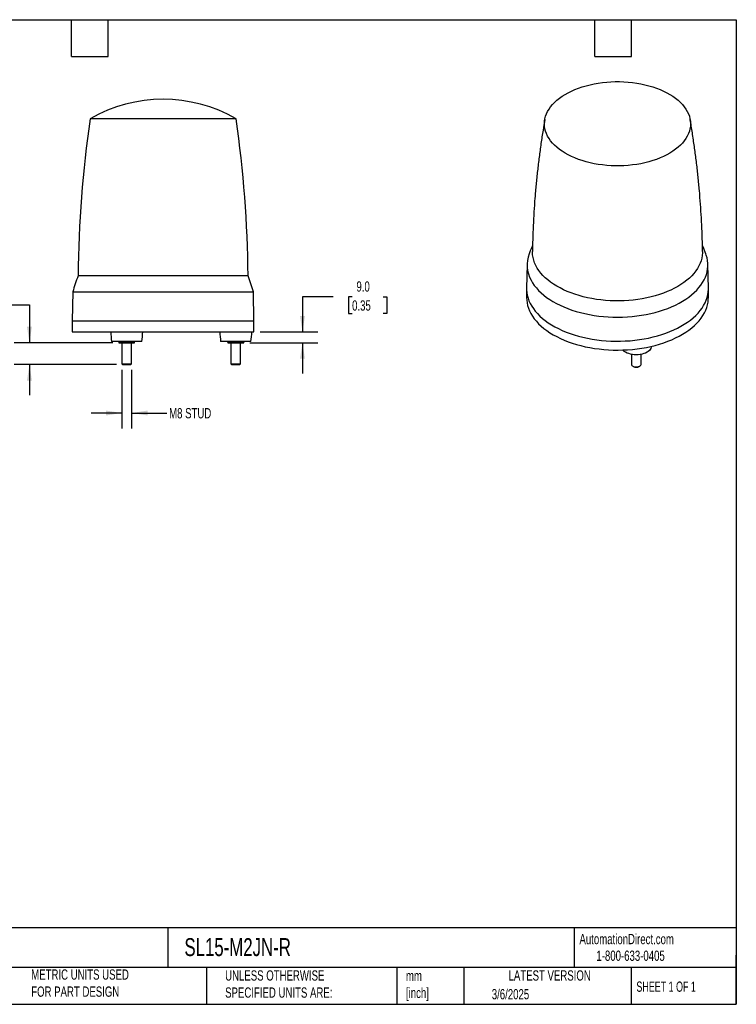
# Model space of a CAD drawing. Header units: millimetres. Extents: x 25 to 1092, y 25 to 838.
# Tile 2 of 2: x 501 to 1092, y 25 to 838. Entities that reach past the tile are written whole.
import ezdxf

# ---------------------------------------------------------------- set-up
doc = ezdxf.new("R2010")
doc.units = ezdxf.units.MM
doc.header["$LTSCALE"] = 4
doc.linetypes.add('SLD-Solid', pattern=[0])
doc.layers.add('DIMENSIONS', color=140, linetype='SLD-Solid', lineweight=25)
doc.layers.add('TEXT', color=140, linetype='SLD-Solid', lineweight=25)
doc.styles.add('SLDTEXTSTYLE0', font='TXT', dxfattribs={"width": 0.7})
doc.styles.add('SLDTEXTSTYLE1', font='TXT', dxfattribs={"width": 0.65})
doc.dimstyles.new('SLDDIMSTYLE1', dxfattribs={"dimtxt": 8.632031, "dimasz": 13.208, "dimexe": 0, "dimexo": 0.0625, "dimgap": 2.158008, "dimtad": 0, "dimtih": 1, "dimtoh": 1, "dimrnd": 1e-09, "dimzin": 12, "dimdsep": 46, "dimtxsty": 'SLDTEXTSTYLE0', "dimsah": 1, "dimcen": 0.09, "dimadec": 0, "dimazin": 3, "dimtfac": 1, "dimtmove": 0, "dimatfit": 0, "dimfxl": 0, "dimfrac": 2, "dimtolj": 1, "dimtzin": 12, "dimarcsym": 0})
doc.dimstyles.new('SLDDIMSTYLE2', dxfattribs={"dimtxt": 8.632031, "dimasz": 13.208, "dimexe": 0, "dimexo": 0.0625, "dimgap": 2.158008, "dimtad": 0, "dimtih": 1, "dimtoh": 1, "dimrnd": 1e-09, "dimzin": 4, "dimdsep": 46, "dimtxsty": 'SLDTEXTSTYLE0', "dimsah": 1, "dimcen": 0.09, "dimadec": 0, "dimazin": 1, "dimtfac": 1, "dimtmove": 0, "dimatfit": 0, "dimfxl": 0, "dimfrac": 2, "dimtolj": 1, "dimtzin": 12, "dimarcsym": 0})

# ---------------------------------------------------------------- blocks, each defined once
blk = doc.blocks.new('_D_2')
at = {"layer": 'DIMENSIONS'}
for p, q in [((585.24, 549.12), (585.24, 500.81)), ((593.24, 549.12), (593.24, 500.81)), ((585.24, 513.51), (559.84, 513.51)), ((593.24, 513.51), (622.28, 513.51))]:
    blk.add_line(p, q, dxfattribs=at)
for points in [[(585.24, 513.51), (572.03, 515.54), (572.03, 511.47)], [(593.24, 513.51), (606.44, 511.47), (606.44, 515.54)]]:
    blk.add_solid(points, dxfattribs=at)
at = {"layer": 'DIMENSIONS', "insert": (624.21, 517.56), "char_height": 8.467, "attachment_point": 1, "style": 'SLDTEXTSTYLE0'}
blk.add_mtext('M8 STUD', dxfattribs=at)
blk = doc.blocks.new('_D_3')
at = {"layer": 'DIMENSIONS'}
for p, q in [((442.35, 602.71), (439.45, 602.71)), ((439.45, 602.71), (439.45, 589)), ((468, 602.71), (470.9, 602.71)), ((470.9, 602.71), (470.9, 589)), ((483.56, 602.71), (508.96, 602.71)), ((508.96, 602.71), (508.96, 571.51)), ((439.45, 589), (442.35, 589)), ((470.9, 589), (468, 589)), ((577.66, 571.51), (496.26, 571.51)), ((580.85, 553.51), (496.26, 553.51)), ((508.96, 553.51), (508.96, 528.11))]:
    blk.add_line(p, q, dxfattribs=at)
for points in [[(508.96, 571.51), (510.99, 584.71), (506.93, 584.71)], [(508.96, 553.51), (506.93, 540.3), (510.99, 540.3)]]:
    blk.add_solid(points, dxfattribs=at)
at = {"layer": 'DIMENSIONS', "char_height": 8.467, "attachment_point": 1, "style": 'SLDTEXTSTYLE0'}
for s, insert in [('18.0', (442.35, 615.56)), ('0.71', (442.35, 599.91))]:
    blk.add_mtext(s, dxfattribs=dict(at, insert=insert))
blk = doc.blocks.new('_D_4')
at = {"layer": 'DIMENSIONS'}
for p, q in [((759.64, 609.31), (734.24, 609.31)), ((734.24, 609.31), (734.24, 580.51)), ((775.19, 609.31), (772.3, 609.31)), ((772.3, 609.31), (772.3, 595.59)), ((800.85, 609.31), (803.74, 609.31)), ((803.74, 609.31), (803.74, 595.59)), ((772.3, 595.59), (775.19, 595.59)), ((803.74, 595.59), (800.85, 595.59)), ((699.32, 580.51), (746.94, 580.51)), ((690.82, 571.51), (746.94, 571.51)), ((734.24, 571.51), (734.24, 546.11))]:
    blk.add_line(p, q, dxfattribs=at)
for points in [[(734.24, 580.51), (736.27, 593.71), (732.2, 593.71)], [(734.24, 571.51), (732.2, 558.3), (736.27, 558.3)]]:
    blk.add_solid(points, dxfattribs=at)
at = {"layer": 'DIMENSIONS', "char_height": 8.467, "attachment_point": 1, "style": 'SLDTEXTSTYLE0'}
for s, insert in [('9.0', (778.78, 622.16)), ('0.35', (775.19, 606.51))]:
    blk.add_mtext(s, dxfattribs=dict(at, insert=insert))

msp = doc.modelspace()

# ---------------------------------------------------------------- linework, layer by layer
for p, q in [((679.482742, 756.286727), (558.989432, 756.286727)), ((919.583083, 636.232648), (919.164194, 616.638653)), ((1069.152771, 616.638653), (1068.733882, 636.232648)), ((586.279613, 626.832226), (549.071281, 626.832226)), ((689.400893, 626.832226), (586.279613, 626.832226)), ((544.655009, 613.506475), (544.236087, 589.506475)), ((544.655009, 613.506475), (693.817165, 613.506475)), ((694.236087, 589.506475), (693.817165, 613.506475)), ((919.158482, 616.104347), (919.158482, 608.75548)), ((1069.158482, 608.75548), (1069.158482, 616.104347)), ((544.236087, 589.506475), (544.236087, 580.506475)), ((544.236087, 589.506475), (694.236087, 589.506475)), ((694.236087, 580.506475), (694.236087, 589.506475)), ((544.236087, 580.506475), (694.236087, 580.506475)), ((582.986087, 572.506475), (576.736087, 572.506475)), ((582.736087, 572.506475), (582.736087, 572.087032)), ((601.736087, 572.506475), (582.986087, 572.506475)), ((585.236087, 571.506475), (585.236087, 554.196975)), ((589.236087, 572.506475), (589.236087, 572.087032)), ((593.236087, 554.196975), (593.236087, 571.506475)), ((595.736087, 572.087032), (595.736087, 572.506475)), ((691.736087, 572.506475), (666.736087, 572.506475)), ((672.736087, 572.087032), (672.736087, 572.506475)), ((675.236087, 571.506475), (675.236087, 554.196975)), ((679.236087, 572.506475), (679.236087, 572.087032)), ((683.236087, 554.196975), (683.236087, 571.506475)), ((685.736087, 572.506475), (685.736087, 572.087032)), ((1005.687625, 561.929471), (1005.687625, 553.815673)), ((1013.687625, 553.815673), (1013.687625, 561.929471)), ((1022.131523, 568.103911), (1022.20035, 568.621025)), ((585.236087, 554.196975), (585.926587, 553.506475)), ((585.236087, 554.196975), (593.236087, 554.196975)), ((585.926587, 553.506475), (592.545587, 553.506475)), ((592.545587, 553.506475), (593.236087, 554.196975)), ((675.236087, 554.196975), (675.926587, 553.506475)), ((675.236087, 554.196975), (683.236087, 554.196975)), ((675.926587, 553.506475), (682.545587, 553.506475)), ((682.545587, 553.506475), (683.236087, 554.196975)), ((1006.858738, 552.183122), (1007.347075, 551.90112)), ((1012.028175, 551.90112), (1012.516512, 552.183122))]:
    msp.add_line(p, q)
at = {"flags": 128}
for points in [[(936.539745, 742.127283), (935.598337, 744.115623), (934.862623, 746.132666), (934.335188, 748.171328), (934.017885, 750.224446), (933.911827, 752.284811), (934.017388, 754.345184), (934.334197, 756.398328), (934.861141, 758.437031), (935.596369, 760.454134), (936.537299, 762.44255), (937.680625, 764.395294), (939.022331, 766.305509), (940.557706, 768.166484), (942.281355, 769.971683), (944.187224, 771.714764), (946.268619, 773.389606), (948.518229, 774.990324), (950.928152, 776.511297), (953.489924, 777.947183), (956.194545, 779.292936), (959.032515, 780.543831), (961.993867, 781.695474), (965.068199, 782.74382), (968.244711, 783.685185), (971.512246, 784.516264), (974.859327, 785.234137), (978.274197, 785.836283), (981.744861, 786.320587), (985.259128, 786.685347), (988.804654, 786.929283), (992.368987, 787.051537), (995.939604, 787.05168), (999.503966, 786.929712), (1003.049551, 786.686061), (1006.563906, 786.321583), (1010.034687, 785.837558), (1013.449702, 785.235686), (1016.796955, 784.518081), (1020.064691, 783.687265), (1023.241429, 782.746154), (1026.316013, 781.698056), (1029.277643, 780.546651), (1032.115915, 779.295984), (1034.82086, 777.950447), (1037.382977, 776.514768), (1039.793267, 774.993988), (1042.043262, 773.39345), (1044.125061, 771.718776), (1046.03135, 769.975847), (1047.755434, 768.170787), (1049.291256, 766.309935), (1050.633423, 764.399828), (1051.777219, 762.447175), (1052.718628, 760.458835), (1053.454342, 758.441791), (1053.981777, 756.40313), (1054.29908, 754.350011), (1054.405138, 752.289647), (1054.299577, 750.229274), (1053.982768, 748.17613), (1053.455824, 746.137426), (1052.720596, 744.120324), (1051.779666, 742.131908), (1050.63634, 740.179163), (1049.294634, 738.268949), (1047.759259, 736.407973), (1046.03561, 734.602775), (1044.129741, 732.859693), (1042.048346, 731.184852), (1039.798736, 729.584133), (1037.388813, 728.06316), (1034.827041, 726.627275), (1032.12242, 725.281521), (1029.28445, 724.030626), (1026.323098, 722.878984), (1023.248766, 721.830638), (1020.072254, 720.889273), (1016.804719, 720.058194), (1013.457638, 719.340321), (1010.042768, 718.738175), (1006.572104, 718.253871), (1003.057837, 717.889111), (999.51231, 717.645175), (995.947978, 717.522921), (992.377361, 717.522777), (988.812999, 717.644746), (985.267414, 717.888397), (981.753059, 718.252875), (978.282278, 718.7369), (974.867263, 719.338772), (971.520009, 720.056376), (968.252274, 720.887193), (965.075535, 721.828303), (962.000952, 722.876402), (959.039322, 724.027807), (956.20105, 725.278474), (953.496105, 726.624011), (950.933988, 728.05969), (948.523698, 729.58047), (946.273703, 731.181008), (944.191904, 732.855682), (942.285615, 734.598611), (940.561531, 736.403671), (939.025709, 738.264523), (937.683542, 740.17463), (936.539745, 742.127283)], [(922.83058, 623.124035), (924.091218, 620.950347), (925.550469, 618.818471), (927.204197, 616.734452), (929.047714, 614.704196), (931.075795, 612.733459), (933.282691, 610.827827), (935.662145, 608.992702), (938.207414, 607.233285), (940.911282, 605.554564), (943.766085, 603.961297), (946.763731, 602.458001), (949.895722, 601.048936), (953.153181, 599.738098), (956.526874, 598.529201), (960.007238, 597.425672), (963.584407, 596.43064), (967.248242, 595.546925), (970.988357, 594.777033), (974.79415, 594.123144), (978.654833, 593.587113), (982.559464, 593.17046), (986.496972, 592.874365), (990.456199, 592.699668), (994.425919, 592.646863), (998.394882, 592.716102), (1002.351836, 592.907186), (1006.285565, 593.219575), (1010.184919, 593.652383), (1014.038844, 594.204384), (1017.836416, 594.874012), (1021.56687, 595.65937), (1025.219632, 596.55823), (1028.784348, 597.568047), (1032.250913, 598.685956), (1035.609501, 599.908789), (1038.850592, 601.23308), (1041.964998, 602.655075), (1044.943891, 604.170743), (1047.778828, 605.775788), (1050.461771, 607.465661), (1052.985117, 609.23557), (1055.341713, 611.080499), (1057.524878, 612.995219), (1059.528424, 614.974302), (1061.346672, 617.012138), (1062.974467, 619.10295), (1064.407197, 621.240812), (1065.640798, 623.419664), (1066.671776, 625.63333), (1067.497206, 627.875535), (1068.11475, 630.139923), (1068.522657, 632.420075), (1068.71977, 634.709528), (1068.705532, 637.001792), (1068.479981, 639.290371), (1068.043759, 641.568775), (1067.3981, 643.830548), (1066.97775, 645.004288)], [(1014.655255, 607.843878), (1010.960158, 607.255518), (1007.214919, 606.784525), (1003.430714, 606.432304), (999.618838, 606.199906), (995.790665, 606.088026), (991.957621, 606.096996), (988.131146, 606.226791), (984.322658, 606.477023), (980.543525, 606.846944), (976.805024, 607.335452), (973.118312, 607.941088), (969.494392, 608.662044), (965.94408, 609.49617), (962.477971, 610.440975), (959.106409, 611.493641), (955.839456, 612.651025), (952.686862, 613.909673), (949.658035, 615.265829), (946.762016, 616.715446), (944.007446, 618.254198), (941.402546, 619.877492), (938.955091, 621.580484), (936.672385, 623.358091), (934.56124, 625.205009), (932.627956, 627.115725), (930.878304, 629.084537), (929.317504, 631.105569), (927.950216, 633.17279), (926.780518, 635.280031), (925.811904, 637.421002), (925.047262, 639.589314), (924.488875, 641.778496), (924.13841, 643.982014), (923.996913, 646.193293), (923.995992, 646.911446)], [(1064.320967, 646.911895), (1064.312282, 645.86491), (1064.139732, 643.654366), (1063.758331, 641.45256), (1063.169216, 639.266064), (1062.374146, 637.101402), (1061.375494, 634.965035), (1060.176239, 632.863339), (1058.779962, 630.802585), (1057.190829, 628.788925), (1055.413583, 626.828367), (1053.453527, 624.926763), (1051.316512, 623.089787), (1049.008914, 621.322923), (1046.537622, 619.631442), (1043.910009, 618.020394), (1041.133918, 616.494586), (1038.217634, 615.058571), (1035.169861, 613.716636), (1031.999693, 612.472785), (1028.716592, 611.330731), (1025.330356, 610.293881), (1021.851092, 609.36533), (1018.289181, 608.547849), (1014.655255, 607.843878)], [(919.164194, 616.638653), (919.173183, 615.247133), (919.356048, 612.963784), (919.747401, 610.689187), (920.34615, 608.429684), (921.150628, 606.191572), (922.158592, 603.981088), (923.367233, 601.804394), (924.773181, 599.667556), (926.372519, 597.576531), (928.160788, 595.537146), (930.133005, 593.555086), (932.283672, 591.635874), (934.606795, 589.784861), (937.0959, 588.007204), (939.744048, 586.30786), (942.543859, 584.691563), (945.487529, 583.16282), (948.566854, 581.72589), (951.773251, 580.384779), (955.097784, 579.143226), (958.531185, 578.004689), (962.063886, 576.972343), (965.686041, 576.049065), (969.387553, 575.237429), (973.158106, 574.539695), (976.987191, 573.95781), (980.864136, 573.493395), (984.778134, 573.147744), (988.718277, 572.921821), (992.673583, 572.816256), (996.633027, 572.831342), (1000.585575, 572.967037), (1004.520209, 573.222964), (1008.425963, 573.59841), (1012.291951, 574.092327), (1016.107398, 574.703338), (1019.861669, 575.429742), (1023.544301, 576.269514), (1027.145029, 577.220312), (1030.653818, 578.279487), (1034.060888, 579.444087), (1037.356743, 580.710865), (1040.532196, 582.076291), (1043.578398, 583.53656), (1046.486857, 585.087601), (1049.249468, 586.725091), (1051.85853, 588.444466), (1054.306772, 590.240935), (1056.58737, 592.109489), (1058.693967, 594.044922), (1060.620693, 596.041838), (1062.362176, 598.094672), (1063.913564, 600.197702), (1065.270531, 602.345066), (1066.429296, 604.53078), (1067.38663, 606.748752), (1068.139864, 608.9928), (1068.686898, 611.256669), (1069.026208, 613.534049), (1069.156849, 615.818593), (1069.152771, 616.638653)], [(919.158482, 608.75548), (919.238509, 606.755894), (919.525718, 604.476127), (920.020942, 602.208287), (920.7228, 599.958695), (921.629337, 597.733622), (922.738025, 595.539268), (924.045775, 593.381751), (925.548942, 591.267083), (927.243336, 589.201158), (929.124235, 587.189734), (931.186395, 585.238418), (933.42407, 583.352648), (935.831023, 581.537681), (938.400545, 579.798574), (941.125474, 578.140176)], [(941.125474, 578.140176), (943.998216, 576.567108), (947.010763, 575.083754), (950.154719, 573.69425), (953.421322, 572.402468), (956.801467, 571.212008), (960.285732, 570.126188), (963.864407, 569.148036), (967.527517, 568.280276), (971.264852, 567.525328), (975.065996, 566.885296), (978.920354, 566.361963), (982.817183, 565.956789), (986.745623, 565.670902), (990.694723, 565.5051), (994.653478, 565.459845), (998.610853, 565.535262), (1002.555818, 565.731141), (1006.477379, 566.046938), (1010.364604, 566.48177), (1014.206661, 567.034427), (1017.992839, 567.703368), (1021.712587, 568.486729), (1025.355536, 569.382326), (1028.911534, 570.387663), (1032.370669, 571.499937), (1035.723299, 572.71605), (1038.960081, 574.032611), (1042.071993, 575.445951), (1045.050361, 576.952131), (1047.886885, 578.546952), (1050.573657, 580.22597), (1053.103191, 581.984505), (1055.468435, 583.817655), (1057.662797, 585.720311), (1059.680162, 587.687171), (1061.514905, 589.712752), (1063.161915, 591.791408), (1064.616599, 593.917346), (1065.874904, 596.084641), (1066.933322, 598.287251), (1067.788904, 600.519039), (1068.439265, 602.773783), (1068.882592, 605.045198), (1069.117649, 607.326956), (1069.158482, 608.75548)], [(1012.922863, 561.795913), (1011.319203, 561.611765), (1009.687625, 561.55003), (1008.056048, 561.611765), (1006.452387, 561.795913), (1004.904082, 562.099323), (1003.437625, 562.516804), (1002.078107, 563.041213), (1000.84879, 563.663576), (999.770708, 564.373246), (998.862308, 565.158079), (998.513389, 565.531952)], [(1022.1361, 568.111606), (1022.080686, 567.824237), (1021.761698, 566.898464), (1021.236119, 566.004646), (1020.512943, 565.158079), (1019.604542, 564.373246), (1018.52646, 563.663576), (1017.297143, 563.041213), (1015.937625, 562.516804), (1014.471168, 562.099323), (1012.922863, 561.795913)], [(1005.687625, 553.815673), (1005.770263, 553.348722), (1006.062394, 552.839784), (1006.549962, 552.383456), (1007.206683, 552.004339), (1007.997152, 551.722871), (1008.878755, 551.554228), (1009.803964, 551.507499), (1010.722901, 551.585204), (1011.586027, 551.783155), (1012.346809, 552.090679), (1012.964233, 552.491198), (1013.405015, 552.96312), (1013.645392, 553.481003), (1013.687625, 553.815673)]]:
    msp.add_lwpolyline(points, dxfattribs=at)
for centre, radius, start, end in [((619.236087, 652.506475), 120, 59.863918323, 120.136081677), ((1549.005122, 615.329527), 1000, 171.896760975, 179.340929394), ((-310.532948, 615.329527), 1000, 0.659070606, 8.103239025), ((945.557921, 635.664091), 25.957369, 158.910518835, 208.888191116), ((831.554155, 525.820219), 300, 160.323645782, 163.005043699), ((406.918019, 525.820219), 300, 16.994956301, 19.676354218), ((675.925121, 585.216141), 100, 182.699438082, 187.301851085), ((502.547053, 585.216141), 100, 352.698148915, 357.300561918), ((765.925121, 585.216141), 100, 182.699438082, 187.301851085), ((592.547053, 585.216141), 100, 352.698148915, 357.300561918), ((1009.687625, 556.34348), 5.021229, 242.216559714, 297.783440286)]:
    msp.add_arc(centre, radius, start, end)
for points, knots in [([(934.234828, 755.794979), (933.729322, 752.882637), (932.581478, 746.269635), (931.00596, 735.896337), (929.471149, 724.688965), (928.12496, 713.435751), (926.961553, 702.145022), (925.984419, 690.822548), (925.192269, 679.474775), (924.592254, 668.107738), (924.181077, 657.252038), (924.062213, 650.18399), (924.007193, 646.91234)], [0, 0, 0, 0, 0.0814232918, 0.1848864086, 0.2884308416, 0.3920415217, 0.4957040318, 0.59940453, 0.7031296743, 0.8068665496, 0.9106025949, 1, 1, 1, 1]), ([(1064.297956, 646.911578), (1064.28036, 648.544042), (1064.221888, 653.96868), (1063.924277, 663.177698), (1063.411436, 674.529933), (1062.7014, 685.857862), (1061.80912, 697.155694), (1060.732354, 708.417393), (1059.472199, 719.636552), (1058.034801, 730.808469), (1056.404083, 741.921956), (1055.083351, 750.250527), (1054.249995, 754.85658), (1054.080205, 755.79503)], [0, 0, 0, 0, 0.0446011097, 0.148208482, 0.2517511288, 0.3552171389, 0.4585944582, 0.5618708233, 0.6650336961, 0.7680701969, 0.8709670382, 0.9737104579, 1, 1, 1, 1]), ([(924.10557, 651.815432), (923.569313, 650.560261), (922.611925, 648.319385), (921.748885, 646.026204), (921.369255, 645.017492)], [0, 0, 0, 0, 0.560125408, 1, 1, 1, 1]), ([(1066.97482, 645.004288), (1066.255879, 646.870118), (1065.378132, 649.148088), (1064.410145, 651.373795), (1064.235013, 651.77648)], [0, 0, 0, 0, 0.8190754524, 1, 1, 1, 1]), ([(585.986087, 571.506475), (585.43407, 571.506475), (584.887539, 571.561504), (583.803659, 571.763674), (583.265749, 571.910478), (582.736087, 572.087032)], [0, 0, 0, 0, 0.5, 0.5, 1, 1, 1, 1]), ([(582.736087, 572.087032), (582.736087, 571.910732), (582.736087, 571.764233), (582.736087, 571.561403), (582.736087, 571.506475), (582.736087, 571.506475)], [0, 0, 0, 0, 0.5, 0.5, 1, 1, 1, 1]), ([(582.736087, 571.506475), (582.736087, 571.506475), (582.804863, 571.506475), (583.095051, 571.506475), (583.316644, 571.506475), (583.8972, 571.506475), (584.255803, 571.506475), (585.06603, 571.506475), (585.51699, 571.506475), (585.986087, 571.506475)], [0, 0, 0, 0, 0.25, 0.25, 0.5, 0.5, 0.75, 0.75, 1, 1, 1, 1]), ([(589.236087, 572.087032), (588.707188, 571.910732), (588.171136, 571.764233), (587.084471, 571.561403), (586.536843, 571.506475), (585.986087, 571.506475)], [0, 0, 0, 0, 0.5, 0.5, 1, 1, 1, 1]), ([(585.986087, 571.506475), (586.455184, 571.506475), (586.97492, 571.506475), (588.075335, 571.506475), (588.65553, 571.506475), (589.816644, 571.506475), (590.396839, 571.506475), (591.497254, 571.506475), (592.01699, 571.506475), (592.486087, 571.506475)], [0, 0, 0, 0, 0.25, 0.25, 0.5, 0.5, 0.75, 0.75, 1, 1, 1, 1]), ([(592.486087, 571.506475), (591.93407, 571.506475), (591.387539, 571.561504), (590.303659, 571.763674), (589.765749, 571.910478), (589.236087, 572.087032)], [0, 0, 0, 0, 0.5, 0.5, 1, 1, 1, 1]), ([(595.736087, 572.087032), (595.207188, 571.910732), (594.671136, 571.764233), (593.584471, 571.561403), (593.036843, 571.506475), (592.486087, 571.506475)], [0, 0, 0, 0, 0.5, 0.5, 1, 1, 1, 1]), ([(592.486087, 571.506475), (592.955184, 571.506475), (593.406144, 571.506475), (594.216371, 571.506475), (594.574974, 571.506475), (595.15553, 571.506475), (595.377123, 571.506475), (595.667311, 571.506475), (595.736087, 571.506475), (595.736087, 571.506475)], [0, 0, 0, 0, 0.25, 0.25, 0.5, 0.5, 0.75, 0.75, 1, 1, 1, 1]), ([(595.736087, 571.506475), (595.736087, 571.506475), (595.736087, 571.561504), (595.736087, 571.763674), (595.736087, 571.910478), (595.736087, 572.087032)], [0, 0, 0, 0, 0.5, 0.5, 1, 1, 1, 1]), ([(675.986087, 571.506475), (675.43407, 571.506475), (674.887539, 571.561504), (673.803659, 571.763674), (673.265749, 571.910478), (672.736087, 572.087032)], [0, 0, 0, 0, 0.5, 0.5, 1, 1, 1, 1]), ([(672.736087, 572.087032), (672.736087, 571.910732), (672.736087, 571.764233), (672.736087, 571.561403), (672.736087, 571.506475), (672.736087, 571.506475)], [0, 0, 0, 0, 0.5, 0.5, 1, 1, 1, 1]), ([(672.736087, 571.506475), (672.736087, 571.506475), (672.804863, 571.506475), (673.095051, 571.506475), (673.316644, 571.506475), (673.8972, 571.506475), (674.255803, 571.506475), (675.06603, 571.506475), (675.51699, 571.506475), (675.986087, 571.506475)], [0, 0, 0, 0, 0.25, 0.25, 0.5, 0.5, 0.75, 0.75, 1, 1, 1, 1]), ([(679.236087, 572.087032), (678.707188, 571.910732), (678.171136, 571.764233), (677.084471, 571.561403), (676.536843, 571.506475), (675.986087, 571.506475)], [0, 0, 0, 0, 0.5, 0.5, 1, 1, 1, 1]), ([(675.986087, 571.506475), (676.455184, 571.506475), (676.97492, 571.506475), (678.075335, 571.506475), (678.65553, 571.506475), (679.816644, 571.506475), (680.396839, 571.506475), (681.497254, 571.506475), (682.01699, 571.506475), (682.486087, 571.506475)], [0, 0, 0, 0, 0.25, 0.25, 0.5, 0.5, 0.75, 0.75, 1, 1, 1, 1]), ([(682.486087, 571.506475), (681.93407, 571.506475), (681.387539, 571.561504), (680.303659, 571.763674), (679.765749, 571.910478), (679.236087, 572.087032)], [0, 0, 0, 0, 0.5, 0.5, 1, 1, 1, 1]), ([(685.736087, 572.087032), (685.207188, 571.910732), (684.671136, 571.764233), (683.584471, 571.561403), (683.036843, 571.506475), (682.486087, 571.506475)], [0, 0, 0, 0, 0.5, 0.5, 1, 1, 1, 1]), ([(682.486087, 571.506475), (682.955184, 571.506475), (683.406144, 571.506475), (684.216371, 571.506475), (684.574974, 571.506475), (685.15553, 571.506475), (685.377123, 571.506475), (685.667311, 571.506475), (685.736087, 571.506475), (685.736087, 571.506475)], [0, 0, 0, 0, 0.25, 0.25, 0.5, 0.5, 0.75, 0.75, 1, 1, 1, 1]), ([(685.736087, 571.506475), (685.736087, 571.506475), (685.736087, 571.561504), (685.736087, 571.763674), (685.736087, 571.910478), (685.736087, 572.087032)], [0, 0, 0, 0, 0.5, 0.5, 1, 1, 1, 1])]:
    msp.add_open_spline(points, degree=3, knots=knots)
at = {"layer": 'TEXT'}
for p, q in [((25.4, 838.2), (1092.2, 838.2)), ((543.56, 807.72), (543.56, 838.2)), ((574.04, 807.72), (574.04, 838.2)), ((975.36, 807.72), (975.36, 838.2)), ((1005.84, 807.72), (1005.84, 838.2)), ((1092.2, 838.2), (1092.2, 25.4)), ((543.56, 807.72), (574.04, 807.72)), ((975.36, 807.72), (1005.84, 807.72)), ((1092.2, 88.504431), (25.4, 88.504431)), ((623.035582, 88.504431), (623.035582, 55.88)), ((958.30151, 88.504431), (958.30151, 55.88)), ((1092.2, 25.4), (1092.2, 66.04)), ((1092.2, 55.88), (25.4, 55.88)), ((655.120709, 55.88), (655.120709, 25.4)), ((812.097218, 55.88), (812.097218, 25.4)), ((867.24839, 55.88), (867.24839, 25.4)), ((1005.394996, 55.88), (1005.394996, 25.4)), ((25.4, 25.4), (1092.2, 25.4))]:
    msp.add_line(p, q, dxfattribs=at)

# ---------------------------------------------------------------- texts
for s, insert, char_height, attachment_point, style in [('AutomationDirect.com', (962.779835, 83.506125), 8.46666667, 1, 'SLDTEXTSTYLE0'), ('SL15-M2JN-R', (636.830888, 80.025548), 14.81666667, 1, 'SLDTEXTSTYLE0'), ('1-800-633-0405', (976.766319, 69.748095), 8.46666667, 1, 'SLDTEXTSTYLE0'), ('METRIC UNITS USED ^JFOR PART DESIGN', (510.417338, 54.223531), 8.46666667, 1, 'SLDTEXTSTYLE0'), ('UNLESS OTHERWISE ^JSPECIFIED UNITS ARE:', (670.431652, 53.442035), 8.46666667, 1, 'SLDTEXTSTYLE0'), ('mm^J[inch]', (819.628677, 53.188756), 8.4666667, 1, 'SLDTEXTSTYLE0'), ('LATEST VERSION', (938.208526, 53.455975), 8.46666667, 2, 'SLDTEXTSTYLE0'), ('SHEET 1 OF 1', (1009.765143, 44.205962), 8.46666667, 1, 'SLDTEXTSTYLE1'), ('3/6/2025', (890.451234, 37.988479), 8.4666667, 1, 'SLDTEXTSTYLE0')]:
    msp.add_mtext(s, dxfattribs=dict(at, insert=insert, char_height=char_height, attachment_point=attachment_point, style=style))

# ---------------------------------------------------------------- dimensions: what is measured, and where the dimension line sits
at = {"layer": 'DIMENSIONS'}
for base, p1, p2, picture, middle in [((734.236087, 580.506475), (685.736087, 571.506475), (694.236087, 580.506475), '_D_4', (734.236087, 609.313033)), ((508.959488, 571.506475), (585.926587, 553.506475), (582.736087, 571.506475), '_D_3', (508.959488, 602.714427))]:
    dim = msp.add_linear_dim(base=base, p1=p1, p2=p2, angle=90, dimstyle='SLDDIMSTYLE2', dxfattribs=at)
    dim.commit()
    dim.dimension.update_dxf_attribs({"geometry": picture, "text_midpoint": middle, "dimtype": 160})
dim = msp.add_linear_dim(base=(585.236087, 513.506475), p1=(593.236087, 554.196975), p2=(585.236087, 554.196975), text='M8 STUD', dimstyle='SLDDIMSTYLE1', dxfattribs=at)
dim.commit()
dim.dimension.update_dxf_attribs({"geometry": '_D_2', "text_midpoint": (650.364939, 513.506475), "dimtype": 160})

doc.saveas('drawing.dxf')
